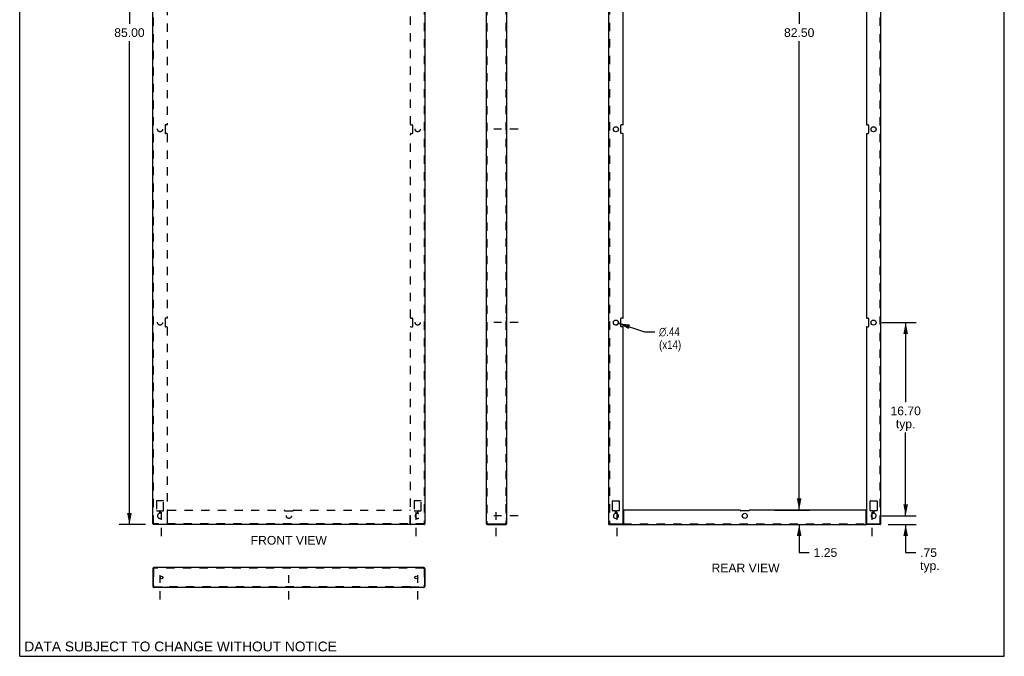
# Model space of a CAD drawing. Header units: inches. Extents: x 0 to 85, y 0 to 110.
# Tile 1 of 2: x 0 to 85, y 0 to 55. Entities that reach past the tile are written whole.
import ezdxf

# ---------------------------------------------------------------- set-up
doc = ezdxf.new("R2010")
doc.units = ezdxf.units.IN
doc.header["$LTSCALE"] = 7.17037
doc.header["$MEASUREMENT"] = 0
doc.linetypes.add('DASHED', pattern=[0.2, 0.1, -0.1])
doc.linetypes.add('HIDDEN', pattern=[0.2, 0.1, -0.1])
doc.layers.get('0').update_dxf_attribs({"linetype": 'CONTINUOUS'})
doc.layers.add('DEFAULT_2', color=8, linetype='HIDDEN')
doc.layers.add('DIMENSIONS', color=7, linetype='CONTINUOUS')
doc.styles.get("Standard").update_dxf_attribs({"font": 'arial.ttf'})
doc.styles.add('TEXTSTYLE_1', font='gdt', dxfattribs={"width": 0.8})
doc.dimstyles.new('DIMSTYLE_1', dxfattribs={"dimtxt": 0.75, "dimasz": 1, "dimexe": 0.09, "dimexo": 0.07, "dimgap": 0.0375, "dimtad": 0, "dimtih": 1, "dimtoh": 1, "dimzin": 4, "dimdsep": 46, "dimtxsty": 'Standard', "dimblk": '_FILLED', "dimblk1": '_FILLED', "dimblk2": '_FILLED', "dimcen": 0.09, "dimadec": 3, "dimazin": 1, "dimtfac": 1, "dimtdec": 3, "dimtofl": 0, "dimtmove": 0, "dimatfit": 3, "dimldrblk": '_FILLED', "dimfxl": 0, "dimtolj": 1, "dimtzin": 4, "dimarcsym": 0})
doc.dimstyles.new('DIMSTYLE_2', dxfattribs={"dimtxt": 0.75, "dimasz": 1, "dimexe": 0.09, "dimexo": 0.07, "dimgap": 0.09, "dimtad": 0, "dimtih": 1, "dimtoh": 1, "dimzin": 4, "dimdsep": 46, "dimtxsty": 'Standard', "dimblk": '_FILLED', "dimblk1": '_FILLED', "dimblk2": '_FILLED', "dimcen": 0.09, "dimadec": 3, "dimazin": 1, "dimtfac": 1, "dimtdec": 3, "dimtofl": 0, "dimtmove": 0, "dimatfit": 1, "dimldrblk": '_FILLED', "dimfxl": 0, "dimtolj": 1, "dimtzin": 4, "dimarcsym": 0})

# ---------------------------------------------------------------- blocks, each defined once
blk = doc.blocks.new('_FILLED')
at = {"color": 0, "linetype": 'ByBlock'}
blk.add_solid([(0, 0), (-1, 0.2), (-1, -0.2)], dxfattribs=at)
blk = doc.blocks.new('*D2')
at = {"layer": 'DIMENSIONS', "color": 2, "linetype": 'Continuous'}
for p, q in [((10.848, 96.385), (8.574, 96.385)), ((9.474, 96.385), (9.474, 54.635)), ((9.474, 11.385), (9.474, 53.135)), ((10.848, 11.385), (8.574, 11.385))]:
    blk.add_line(p, q, dxfattribs=at)
for p, rotation in [((9.474, 96.385), 90), ((9.474, 11.385), 270)]:
    blk.add_blockref('_FILLED', p, dxfattribs=dict(at, rotation=rotation))
at = {"layer": 'DIMENSIONS', "color": 2, "linetype": 'Continuous', "insert": (9.474, 54.26), "char_height": 0.75, "width": 2.62082, "attachment_point": 2, "line_spacing_factor": 0.9}
blk.add_mtext('85.00', dxfattribs=at)
blk = doc.blocks.new('*D3')
at = {"layer": 'DIMENSIONS', "color": 2, "linetype": 'Continuous'}
for p, q in [((76.484, 12.135), (76.484, 14.135)), ((74.418, 12.135), (77.384, 12.135)), ((74.983, 11.385), (77.384, 11.385)), ((76.484, 11.385), (76.484, 8.963)), ((76.484, 8.963), (77.359, 8.963))]:
    blk.add_line(p, q, dxfattribs=at)
for p, rotation in [((76.484, 12.135), 270), ((76.484, 11.385), 90)]:
    blk.add_blockref('_FILLED', p, dxfattribs=dict(at, rotation=rotation))
at = {"layer": 'DIMENSIONS', "color": 2, "linetype": 'Continuous', "insert": (77.734, 9.338), "char_height": 0.75, "width": 1.6868, "attachment_point": 1, "line_spacing_factor": 0.9}
blk.add_mtext('.75\\Ptyp.', dxfattribs=at)
blk = doc.blocks.new('*D4')
at = {"layer": 'DIMENSIONS', "color": 2, "linetype": 'Continuous'}
for p, q in [((74.418, 28.835), (77.384, 28.835)), ((76.484, 28.835), (76.484, 21.954)), ((76.484, 12.135), (76.484, 19.329)), ((74.418, 12.135), (77.384, 12.135))]:
    blk.add_line(p, q, dxfattribs=at)
for p, rotation in [((76.484, 28.835), 90), ((76.484, 12.135), 270)]:
    blk.add_blockref('_FILLED', p, dxfattribs=dict(at, rotation=rotation))
at = {"layer": 'DIMENSIONS', "color": 2, "linetype": 'Continuous', "insert": (76.484, 21.579), "char_height": 0.75, "width": 2.62082, "attachment_point": 2, "line_spacing_factor": 0.9}
blk.add_mtext('16.70\\Ptyp.', dxfattribs=at)
blk = doc.blocks.new('*D7')
at = {"layer": 'DIMENSIONS', "color": 2, "linetype": 'Continuous'}
for p, q in [((51.676, 28.769), (53.946, 28.046)), ((53.946, 28.046), (54.821, 28.046))]:
    blk.add_line(p, q, dxfattribs=at)
at = {"layer": 'DIMENSIONS', "color": 2, "linetype": 'Continuous', "rotation": 162.3495838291}
blk.add_blockref('_FILLED', (51.676, 28.769), dxfattribs=at)
at = {"layer": 'DIMENSIONS', "color": 2, "linetype": 'Continuous', "insert": (55.196, 28.421), "char_height": 0.75, "width": 2.45539, "attachment_point": 1, "line_spacing_factor": 0.9, "style": 'TEXTSTYLE_1'}
blk.add_mtext('{\\fgdt;n}\\fArial;.44\\P(x14)', dxfattribs=at)
blk = doc.blocks.new('*D11')
at = {"layer": 'DIMENSIONS', "color": 2, "linetype": 'Continuous'}
for p, q in [((67.292, 12.635), (67.292, 14.635)), ((65.218, 12.635), (68.192, 12.635)), ((62.218, 11.385), (68.192, 11.385)), ((67.292, 11.385), (67.292, 8.968)), ((67.292, 8.968), (68.167, 8.968))]:
    blk.add_line(p, q, dxfattribs=at)
for p, rotation in [((67.292, 12.635), 270), ((67.292, 11.385), 90)]:
    blk.add_blockref('_FILLED', p, dxfattribs=dict(at, rotation=rotation))
at = {"layer": 'DIMENSIONS', "color": 2, "linetype": 'Continuous', "insert": (68.542, 9.343), "char_height": 0.75, "width": 2.0381, "attachment_point": 1, "line_spacing_factor": 0.9}
blk.add_mtext('1.25', dxfattribs=at)
blk = doc.blocks.new('*D12')
at = {"layer": 'DIMENSIONS', "color": 2, "linetype": 'Continuous'}
for p, q in [((65.218, 95.135), (68.192, 95.135)), ((67.292, 95.135), (67.292, 54.635)), ((67.292, 12.635), (67.292, 53.135)), ((65.201, 12.635), (68.192, 12.635))]:
    blk.add_line(p, q, dxfattribs=at)
for p, rotation in [((67.292, 95.135), 90), ((67.292, 12.635), 270)]:
    blk.add_blockref('_FILLED', p, dxfattribs=dict(at, rotation=rotation))
at = {"layer": 'DIMENSIONS', "color": 2, "linetype": 'Continuous', "insert": (67.292, 54.26), "char_height": 0.75, "width": 2.62082, "attachment_point": 2, "line_spacing_factor": 0.9}
blk.add_mtext('82.50', dxfattribs=at)

msp = doc.modelspace()

# ---------------------------------------------------------------- linework, layer by layer
at = {"color": 7, "linetype": 'Continuous'}
for p, q in [((0, 0), (0, 110)), ((85, 0), (85, 110)), ((11.548, 11.445), (11.488, 11.445)), ((11.531, 11.447), (11.518, 11.445)), ((11.518, 11.445), (11.518, 11.385)), ((34.928, 11.445), (34.988, 11.445)), ((34.944, 11.447), (34.958, 11.445)), ((34.958, 11.445), (34.958, 11.385)), ((40.381, 11.445), (40.381, 11.385)), ((41.989, 11.385), (41.989, 11.445)), ((50.873, 11.385), (50.873, 11.445)), ((52.093, 11.445), (52.104, 11.445)), ((52.093, 11.385), (52.093, 11.445)), ((73.092, 11.445), (73.081, 11.445)), ((73.092, 11.385), (73.092, 11.445)), ((74.313, 11.385), (74.313, 11.445)), ((11.518, 7.572), (11.488, 7.572)), ((34.958, 7.572), (34.988, 7.572)), ((12.738, 5.964), (12.738, 5.934)), ((12.768, 5.948), (12.768, 5.964)), ((33.708, 5.948), (33.708, 5.964)), ((33.738, 5.964), (33.738, 5.934)), ((0, 0), (85, 0))]:
    msp.add_line(p, q, dxfattribs=at)
at = {"color": 3, "linetype": 'Continuous'}
for p, q in [((11.488, 11.445), (11.488, 96.325)), ((34.988, 96.325), (34.988, 11.445)), ((40.269, 96.273), (40.269, 11.497)), ((42.019, 96.325), (42.019, 11.445)), ((50.843, 96.325), (50.843, 11.445)), ((74.343, 11.445), (74.343, 96.325)), ((52.093, 45.94), (52.093, 61.83)), ((73.093, 61.83), (73.093, 45.94)), ((52.063, 45.91), (51.935, 45.91)), ((73.123, 45.91), (73.25, 45.91)), ((51.905, 45.19), (51.905, 45.88)), ((52.063, 45.16), (51.935, 45.16)), ((52.093, 29.24), (52.093, 45.13)), ((73.093, 45.13), (73.093, 29.24)), ((73.123, 45.16), (73.25, 45.16)), ((73.28, 45.88), (73.28, 45.19)), ((51.905, 28.49), (51.905, 29.18)), ((52.063, 29.21), (51.935, 29.21)), ((73.123, 29.21), (73.25, 29.21)), ((73.28, 29.18), (73.28, 28.49)), ((52.063, 28.46), (51.935, 28.46)), ((52.093, 11.475), (52.093, 28.43)), ((73.093, 28.43), (73.093, 11.475)), ((73.123, 28.46), (73.25, 28.46)), ((51.173, 12.602), (51.173, 13.417)), ((51.203, 13.447), (51.733, 13.447)), ((51.763, 13.417), (51.763, 12.602)), ((73.423, 12.602), (73.423, 13.417)), ((73.453, 13.447), (73.983, 13.447)), ((74.013, 13.417), (74.013, 12.602)), ((51.406, 12.572), (51.203, 12.572)), ((51.436, 12.376), (51.436, 12.542)), ((51.499, 12.542), (51.499, 12.376)), ((51.733, 12.572), (51.529, 12.572)), ((52.123, 12.605), (52.123, 11.443)), ((62.188, 12.635), (52.153, 12.635)), ((62.938, 12.572), (62.248, 12.572)), ((73.033, 12.635), (62.998, 12.635)), ((73.063, 11.443), (73.063, 12.605)), ((73.656, 12.572), (73.453, 12.572)), ((73.686, 12.376), (73.686, 12.542)), ((73.749, 12.542), (73.749, 12.376)), ((73.983, 12.572), (73.779, 12.572)), ((11.491, 11.454), (11.488, 11.445)), ((11.531, 11.389), (11.518, 11.385)), ((34.958, 11.385), (11.518, 11.385)), ((11.6, 11.497), (11.571, 11.488)), ((11.6, 11.497), (11.586, 11.468)), ((34.876, 11.497), (34.905, 11.488)), ((34.876, 11.497), (34.889, 11.468)), ((34.944, 11.389), (34.958, 11.385)), ((34.984, 11.454), (34.988, 11.445)), ((40.352, 11.454), (40.381, 11.445)), ((40.381, 11.445), (42.019, 11.445)), ((40.381, 11.385), (41.989, 11.385)), ((50.843, 11.445), (52.063, 11.445)), ((50.873, 11.385), (52.104, 11.385)), ((52.108, 11.385), (73.078, 11.385)), ((74.313, 11.385), (73.081, 11.385)), ((73.123, 11.445), (74.343, 11.445)), ((34.876, 7.684), (11.6, 7.684)), ((11.488, 7.572), (11.488, 6.046)), ((11.531, 7.601), (11.518, 7.572)), ((11.518, 7.572), (11.518, 5.994)), ((34.944, 7.601), (34.958, 7.572)), ((34.958, 7.572), (34.958, 5.994)), ((34.988, 7.572), (34.988, 6.046)), ((11.548, 5.964), (12.738, 5.964)), ((33.737, 5.964), (34.928, 5.964)), ((12.738, 5.934), (11.6, 5.934)), ((12.768, 5.934), (12.768, 5.948)), ((33.708, 5.934), (12.768, 5.934)), ((33.708, 5.934), (33.708, 5.948)), ((34.876, 5.934), (33.738, 5.934))]:
    msp.add_line(p, q, dxfattribs=at)
at = {"color": 2, "linetype": 'DASHED'}
for p, q in [((43.033, 45.535), (40.944, 45.535)), ((43.033, 28.835), (40.944, 28.835)), ((12.238, 10.371), (12.238, 12.459)), ((34.238, 10.371), (34.238, 12.459)), ((43.033, 12.135), (40.944, 12.135)), ((41.144, 10.371), (41.144, 12.459)), ((51.593, 10.371), (51.593, 12.459)), ((73.593, 10.371), (73.593, 12.459)), ((12.113, 4.92), (12.113, 7.009)), ((23.238, 4.92), (23.238, 7.009)), ((34.363, 4.92), (34.363, 7.009))]:
    msp.add_line(p, q, dxfattribs=at)
at = {"color": 3, "linetype": 'Continuous'}
for points in [[(11.571, 11.488), (11.544, 11.48), (11.52, 11.471), (11.503, 11.462), (11.491, 11.454)], [(11.586, 11.468), (11.572, 11.441), (11.559, 11.418), (11.545, 11.4), (11.531, 11.389)], [(34.889, 11.468), (34.903, 11.441), (34.917, 11.418), (34.93, 11.4), (34.944, 11.389)], [(34.905, 11.488), (34.932, 11.48), (34.955, 11.471), (34.973, 11.462), (34.984, 11.454)], [(40.269, 11.497), (40.272, 11.488), (40.284, 11.48), (40.301, 11.471), (40.325, 11.462), (40.352, 11.454)], [(42.005, 11.443), (42.002, 11.436), (42, 11.428), (41.999, 11.42), (41.998, 11.413)], [(52.103, 11.389), (52.098, 11.386), (52.093, 11.385)], [(52.113, 11.413), (52.111, 11.406), (52.109, 11.4), (52.106, 11.394), (52.103, 11.389)], [(52.123, 11.443), (52.12, 11.436), (52.117, 11.428), (52.115, 11.42), (52.113, 11.413)], [(73.063, 11.443), (73.066, 11.436), (73.068, 11.428), (73.07, 11.42), (73.072, 11.413)], [(73.072, 11.413), (73.074, 11.406), (73.076, 11.4), (73.079, 11.394), (73.083, 11.389)], [(73.083, 11.389), (73.087, 11.386), (73.092, 11.385)], [(11.6, 7.684), (11.586, 7.681), (11.572, 7.669), (11.559, 7.652), (11.545, 7.628), (11.531, 7.601)], [(34.876, 7.684), (34.889, 7.681), (34.903, 7.669), (34.917, 7.652), (34.93, 7.628), (34.944, 7.601)], [(12.768, 5.948), (12.764, 5.951), (12.762, 5.953), (12.76, 5.954), (12.758, 5.955), (12.756, 5.956), (12.754, 5.957), (12.751, 5.958), (12.748, 5.96), (12.743, 5.962), (12.738, 5.964)], [(33.708, 5.948), (33.711, 5.951), (33.713, 5.953), (33.715, 5.954), (33.717, 5.955), (33.719, 5.956), (33.721, 5.957), (33.724, 5.958), (33.727, 5.96), (33.732, 5.962), (33.737, 5.964)]]:
    msp.add_lwpolyline(points, dxfattribs=at)
at = {"color": 7, "linetype": 'Continuous'}
for points in [[(11.559, 11.46), (11.545, 11.452), (11.531, 11.447)], [(11.555, 11.462), (11.549, 11.454), (11.548, 11.445)], [(11.6, 11.497), (11.586, 11.488), (11.574, 11.48), (11.563, 11.471), (11.555, 11.462)], [(11.6, 11.497), (11.586, 11.483), (11.572, 11.471), (11.559, 11.46)], [(34.876, 11.497), (34.889, 11.488), (34.902, 11.48), (34.912, 11.471), (34.921, 11.462)], [(34.876, 11.497), (34.889, 11.483), (34.903, 11.471), (34.917, 11.46)], [(34.917, 11.46), (34.93, 11.452), (34.944, 11.447)], [(34.921, 11.462), (34.926, 11.454), (34.928, 11.445)], [(52.123, 11.472), (52.117, 11.47), (52.112, 11.466), (52.109, 11.462), (52.106, 11.458), (52.103, 11.453), (52.101, 11.449), (52.097, 11.446), (52.093, 11.445)], [(73.063, 11.472), (73.068, 11.47), (73.073, 11.466), (73.076, 11.462), (73.079, 11.458), (73.082, 11.453), (73.085, 11.449), (73.088, 11.446), (73.092, 11.445)]]:
    msp.add_lwpolyline(points, dxfattribs=at)
at = {"color": 3, "linetype": 'Continuous'}
for centre, radius in [((51.468, 45.535), 0.219), ((73.718, 45.535), 0.219), ((51.468, 28.835), 0.219), ((73.718, 28.835), 0.219), ((62.593, 12.135), 0.219), ((12.238, 6.809), 0.125), ((34.238, 6.809), 0.125)]:
    msp.add_circle(centre, radius, dxfattribs=at)
for centre, radius, start, end in [((51.935, 45.88), 0.03, 90, 180), ((52.063, 45.94), 0.03, 270, 360), ((73.123, 45.94), 0.03, 180, 270), ((73.25, 45.88), 0.03, 0, 90), ((51.935, 45.19), 0.03, 180, 270), ((52.063, 45.13), 0.03, 0, 90), ((73.123, 45.13), 0.03, 90, 180), ((73.25, 45.19), 0.03, 270, 360), ((51.935, 29.18), 0.03, 90, 180), ((52.063, 29.24), 0.03, 270, 360), ((73.123, 29.24), 0.03, 180, 270), ((73.25, 29.18), 0.03, 0, 90), ((51.935, 28.49), 0.03, 180, 270), ((52.063, 28.43), 0.03, 0, 90), ((73.123, 28.43), 0.03, 90, 180), ((73.25, 28.49), 0.03, 270, 360), ((51.203, 13.417), 0.03, 90, 180), ((51.733, 13.417), 0.03, 0, 90), ((73.453, 13.417), 0.03, 90, 180), ((73.983, 13.417), 0.03, 0, 90), ((51.203, 12.602), 0.03, 180, 270), ((51.468, 12.135), 0.219, 104.2546, 75.7454), ((51.406, 12.542), 0.03, 0, 90), ((51.406, 12.376), 0.03, 284.2546, 360), ((51.529, 12.542), 0.03, 90, 180), ((51.529, 12.376), 0.03, 180, 255.7454), ((51.733, 12.602), 0.03, 270, 360), ((52.153, 12.605), 0.03, 90, 180), ((62.188, 12.605), 0.03, 357.61406, 90), ((62.248, 12.602), 0.03, 177.61406, 270), ((62.938, 12.602), 0.03, 270, 2.38594), ((62.998, 12.605), 0.03, 90, 182.38594), ((73.033, 12.605), 0.03, 0, 90), ((73.453, 12.602), 0.03, 180, 270), ((73.718, 12.135), 0.219, 104.2546, 75.7454), ((73.656, 12.542), 0.03, 0, 90), ((73.656, 12.376), 0.03, 284.2546, 360), ((73.779, 12.542), 0.03, 90, 180), ((73.779, 12.376), 0.03, 180, 255.7454), ((73.983, 12.602), 0.03, 270, 360), ((40.381, 11.497), 0.112, 180, 270), ((52.063, 11.475), 0.03, 270, 360), ((73.123, 11.475), 0.03, 180, 270), ((11.6, 7.572), 0.112, 90, 180), ((34.876, 7.572), 0.112, 0, 90), ((11.6, 6.046), 0.112, 180, 270), ((11.548, 5.994), 0.03, 180, 270), ((34.876, 6.046), 0.112, 270, 360), ((34.928, 5.994), 0.03, 270, 360)]:
    msp.add_arc(centre, radius, start, end, dxfattribs=at)
at = {"layer": 'DEFAULT_2', "color": 8, "linetype": 'HIDDEN'}
for p, q in [((11.548, 11.445), (11.548, 96.325)), ((34.928, 96.325), (34.928, 11.445)), ((40.329, 96.273), (40.329, 11.497)), ((41.959, 96.325), (41.959, 11.445)), ((50.903, 96.325), (50.903, 11.445)), ((74.283, 11.445), (74.283, 96.325)), ((12.738, 61.83), (12.738, 45.94)), ((33.738, 45.94), (33.738, 61.83)), ((12.708, 45.91), (12.58, 45.91)), ((33.768, 45.91), (33.895, 45.91)), ((42.019, 45.91), (41.959, 45.91)), ((12.55, 45.88), (12.55, 45.19)), ((12.708, 45.16), (12.58, 45.16)), ((12.738, 45.13), (12.738, 29.24)), ((33.738, 29.24), (33.738, 45.13)), ((33.768, 45.16), (33.895, 45.16)), ((33.925, 45.19), (33.925, 45.88)), ((41.959, 45.754), (42.019, 45.754)), ((41.959, 45.316), (42.019, 45.316)), ((42.019, 45.16), (41.959, 45.16)), ((12.55, 29.18), (12.55, 28.49)), ((12.708, 29.21), (12.58, 29.21)), ((33.768, 29.21), (33.895, 29.21)), ((33.925, 28.49), (33.925, 29.18)), ((42.019, 29.21), (41.959, 29.21)), ((41.959, 29.054), (42.019, 29.054)), ((12.708, 28.46), (12.58, 28.46)), ((12.738, 28.43), (12.738, 11.475)), ((33.738, 11.475), (33.738, 28.43)), ((33.768, 28.46), (33.895, 28.46)), ((41.959, 28.616), (42.019, 28.616)), ((42.019, 28.46), (41.959, 28.46)), ((11.818, 13.417), (11.818, 12.602)), ((12.378, 13.447), (11.848, 13.447)), ((12.408, 12.602), (12.408, 13.417)), ((34.068, 13.417), (34.068, 12.602)), ((34.628, 13.447), (34.098, 13.447)), ((34.658, 12.602), (34.658, 13.417)), ((42.019, 13.447), (41.959, 13.447)), ((11.848, 12.572), (12.051, 12.572)), ((12.081, 12.542), (12.081, 12.376)), ((12.144, 12.376), (12.144, 12.542)), ((12.174, 12.572), (12.378, 12.572)), ((12.768, 11.443), (12.768, 12.605)), ((12.798, 12.635), (22.833, 12.635)), ((22.893, 12.572), (23.583, 12.572)), ((23.643, 12.635), (33.678, 12.635)), ((33.708, 11.443), (33.708, 12.605)), ((34.098, 12.572), (34.301, 12.572)), ((34.331, 12.542), (34.331, 12.376)), ((34.394, 12.376), (34.394, 12.542)), ((34.424, 12.572), (34.628, 12.572)), ((41.959, 12.635), (42.019, 12.635)), ((42.019, 12.572), (41.959, 12.572)), ((41.959, 12.354), (42.019, 12.354)), ((41.959, 11.916), (42.019, 11.916)), ((34.928, 11.445), (11.548, 11.445)), ((12.113, 11.385), (12.113, 11.445)), ((12.363, 11.385), (12.363, 11.445)), ((12.738, 11.385), (12.738, 11.445)), ((33.737, 11.385), (33.737, 11.445)), ((34.113, 11.385), (34.113, 11.445)), ((34.363, 11.385), (34.363, 11.445)), ((40.329, 11.497), (40.269, 11.497)), ((41.019, 11.445), (41.019, 11.385)), ((41.269, 11.445), (41.269, 11.385)), ((42.005, 11.443), (41.952, 11.472)), ((41.955, 11.466), (41.958, 11.464)), ((41.958, 11.464), (41.959, 11.462)), ((41.96, 11.461), (41.958, 11.464)), ((41.964, 11.457), (41.959, 11.462)), ((41.977, 11.437), (41.98, 11.432)), ((41.988, 11.412), (41.986, 11.417)), ((41.989, 11.411), (41.989, 11.409)), ((41.989, 11.409), (41.989, 11.409)), ((50.886, 11.447), (50.873, 11.445)), ((50.904, 11.454), (50.903, 11.445)), ((51.468, 11.385), (51.468, 11.445)), ((51.718, 11.385), (51.718, 11.445)), ((52.063, 11.445), (52.093, 11.445)), ((52.104, 11.445), (73.081, 11.445)), ((52.104, 11.385), (52.108, 11.385)), ((73.078, 11.385), (73.081, 11.385)), ((73.092, 11.445), (73.123, 11.445)), ((73.468, 11.385), (73.468, 11.445)), ((73.718, 11.385), (73.718, 11.445)), ((74.281, 11.454), (74.283, 11.445)), ((74.299, 11.447), (74.313, 11.445)), ((11.6, 7.624), (11.6, 7.684)), ((34.876, 7.624), (34.876, 7.684)), ((11.548, 7.572), (11.518, 7.572)), ((11.548, 7.572), (11.548, 6.046)), ((34.876, 7.624), (11.6, 7.624)), ((34.928, 7.572), (34.958, 7.572)), ((34.928, 7.572), (34.928, 6.046)), ((11.6, 5.994), (12.738, 5.994)), ((11.818, 5.934), (11.818, 5.994)), ((11.894, 5.994), (11.894, 5.934)), ((12.081, 5.994), (12.081, 5.934)), ((12.144, 5.994), (12.144, 5.934)), ((12.331, 5.994), (12.331, 5.934)), ((12.408, 5.934), (12.408, 5.994)), ((12.55, 5.934), (12.55, 5.994)), ((12.738, 5.994), (12.738, 5.964)), ((12.768, 6.001), (12.762, 6)), ((12.768, 5.964), (12.768, 6.001)), ((33.708, 5.994), (12.768, 5.994)), ((22.863, 5.994), (22.863, 5.934)), ((23.019, 5.934), (23.019, 5.994)), ((23.456, 5.934), (23.456, 5.994)), ((23.613, 5.994), (23.613, 5.934)), ((33.708, 5.964), (33.708, 6.001)), ((33.733, 5.971), (33.737, 5.964)), ((33.738, 5.994), (34.876, 5.994)), ((33.738, 5.994), (33.738, 5.964)), ((33.925, 5.934), (33.925, 5.994)), ((34.068, 5.934), (34.068, 5.994)), ((34.144, 5.994), (34.144, 5.934)), ((34.331, 5.994), (34.331, 5.934)), ((34.394, 5.994), (34.394, 5.934)), ((34.581, 5.994), (34.581, 5.934)), ((34.658, 5.934), (34.658, 5.994))]:
    msp.add_line(p, q, dxfattribs=at)
for points in [[(12.768, 11.472), (12.762, 11.47), (12.757, 11.466), (12.754, 11.462), (12.751, 11.458), (12.748, 11.453), (12.745, 11.449), (12.742, 11.446), (12.738, 11.445)], [(12.768, 11.443), (12.764, 11.436), (12.762, 11.428), (12.76, 11.42), (12.758, 11.413), (12.756, 11.406), (12.754, 11.4), (12.751, 11.394), (12.748, 11.389), (12.743, 11.386), (12.738, 11.385)], [(33.708, 11.472), (33.713, 11.47), (33.718, 11.466), (33.721, 11.462), (33.724, 11.458), (33.727, 11.453), (33.73, 11.449), (33.733, 11.446), (33.737, 11.445)], [(33.708, 11.443), (33.711, 11.436), (33.713, 11.428), (33.715, 11.42), (33.717, 11.413), (33.719, 11.406), (33.721, 11.4), (33.724, 11.394), (33.727, 11.389), (33.732, 11.386), (33.737, 11.385)], [(33.734, 11.387), (33.73, 11.385), (33.727, 11.385), (33.724, 11.385)], [(40.329, 11.497), (40.33, 11.488), (40.335, 11.48), (40.344, 11.471), (40.355, 11.462), (40.367, 11.454), (40.381, 11.445)], [(41.952, 11.472), (41.953, 11.47), (41.955, 11.466)], [(41.959, 11.462), (41.964, 11.458), (41.969, 11.453), (41.976, 11.449), (41.982, 11.446), (41.989, 11.445)], [(41.964, 11.457), (41.967, 11.452), (41.971, 11.447), (41.974, 11.442)], [(41.985, 11.422), (41.982, 11.427), (41.98, 11.432), (41.977, 11.437), (41.974, 11.442), (41.971, 11.447)], [(41.982, 11.427), (41.985, 11.422), (41.986, 11.417), (41.987, 11.415)], [(41.987, 11.415), (41.988, 11.412), (41.989, 11.409), (41.989, 11.409)], [(41.998, 11.413), (41.997, 11.406), (41.996, 11.4), (41.995, 11.394), (41.993, 11.389), (41.991, 11.386), (41.989, 11.385)], [(50.955, 11.497), (50.926, 11.488), (50.899, 11.48), (50.875, 11.471), (50.858, 11.462), (50.846, 11.454), (50.843, 11.445)], [(50.955, 11.497), (50.941, 11.468), (50.927, 11.441), (50.914, 11.418), (50.9, 11.4), (50.886, 11.389), (50.873, 11.385)], [(50.914, 11.46), (50.9, 11.452), (50.886, 11.447)], [(50.955, 11.497), (50.941, 11.488), (50.929, 11.48), (50.918, 11.471), (50.91, 11.462), (50.904, 11.454)], [(50.955, 11.497), (50.941, 11.483), (50.927, 11.471), (50.914, 11.46)], [(52.106, 11.385), (52.105, 11.385), (52.103, 11.385), (52.101, 11.385), (52.099, 11.386), (52.096, 11.387)], [(73.079, 11.385), (73.081, 11.385), (73.082, 11.385), (73.084, 11.385), (73.087, 11.386), (73.089, 11.387)], [(74.231, 11.497), (74.26, 11.488), (74.287, 11.48), (74.31, 11.471), (74.328, 11.462), (74.339, 11.454), (74.343, 11.445)], [(74.231, 11.497), (74.244, 11.488), (74.257, 11.48), (74.267, 11.471), (74.276, 11.462), (74.281, 11.454)], [(74.231, 11.497), (74.244, 11.483), (74.258, 11.471), (74.272, 11.46)], [(74.231, 11.497), (74.244, 11.468), (74.258, 11.441), (74.272, 11.418), (74.285, 11.4), (74.299, 11.389), (74.313, 11.385)], [(74.272, 11.46), (74.285, 11.452), (74.299, 11.447)], [(11.6, 7.624), (11.586, 7.623), (11.572, 7.617), (11.559, 7.609), (11.545, 7.598), (11.531, 7.586), (11.518, 7.572)], [(34.876, 7.624), (34.889, 7.623), (34.903, 7.617), (34.917, 7.609), (34.93, 7.598), (34.944, 7.586), (34.958, 7.572)], [(12.762, 6), (12.757, 5.998), (12.754, 5.994), (12.751, 5.989), (12.748, 5.984), (12.745, 5.977), (12.742, 5.971), (12.738, 5.964)], [(33.708, 6.001), (33.713, 6), (33.718, 5.998), (33.721, 5.994), (33.724, 5.989), (33.727, 5.984)], [(33.727, 5.984), (33.73, 5.977), (33.733, 5.971)]]:
    msp.add_lwpolyline(points, dxfattribs=at)
for centre in [(12.113, 45.535), (34.363, 45.535), (12.113, 28.835), (34.363, 28.835), (23.238, 12.135)]:
    msp.add_circle(centre, 0.219, dxfattribs=at)
for centre, radius, start, end in [((12.58, 45.88), 0.03, 90, 180), ((12.708, 45.94), 0.03, 270, 360), ((33.768, 45.94), 0.03, 180, 270), ((33.895, 45.88), 0.03, 0, 90), ((12.58, 45.19), 0.03, 180, 270), ((12.708, 45.13), 0.03, 0, 90), ((33.768, 45.13), 0.03, 90, 180), ((33.895, 45.19), 0.03, 270, 360), ((12.58, 29.18), 0.03, 90, 180), ((12.708, 29.24), 0.03, 270, 360), ((33.768, 29.24), 0.03, 180, 270), ((33.895, 29.18), 0.03, 0, 90), ((12.58, 28.49), 0.03, 180, 270), ((12.708, 28.43), 0.03, 0, 90), ((33.768, 28.43), 0.03, 90, 180), ((33.895, 28.49), 0.03, 270, 360), ((11.848, 13.417), 0.03, 90, 180), ((12.378, 13.417), 0.03, 0, 90), ((34.098, 13.417), 0.03, 90, 180), ((34.628, 13.417), 0.03, 0, 90), ((11.848, 12.602), 0.03, 180, 270), ((12.113, 12.135), 0.219, 104.2546, 75.7454), ((12.051, 12.542), 0.03, 0, 90), ((12.051, 12.376), 0.03, 284.2546, 360), ((12.174, 12.542), 0.03, 90, 180), ((12.174, 12.376), 0.03, 180, 255.7454), ((12.378, 12.602), 0.03, 270, 360), ((12.798, 12.605), 0.03, 90, 180), ((22.833, 12.605), 0.03, 357.61406, 90), ((22.893, 12.602), 0.03, 177.61406, 270), ((23.583, 12.602), 0.03, 270, 2.38594), ((23.643, 12.605), 0.03, 90, 182.38594), ((33.678, 12.605), 0.03, 0, 90), ((34.098, 12.602), 0.03, 180, 270), ((34.363, 12.135), 0.219, 104.2546, 75.7454), ((34.301, 12.542), 0.03, 0, 90), ((34.301, 12.376), 0.03, 284.2546, 360), ((34.424, 12.542), 0.03, 90, 180), ((34.424, 12.376), 0.03, 180, 255.7454), ((34.628, 12.602), 0.03, 270, 360), ((12.708, 11.475), 0.03, 270, 360), ((33.768, 11.475), 0.03, 180, 270), ((40.381, 11.497), 0.052, 180, 270), ((41.907, 11.497), 0.112, 270, 360), ((41.907, 11.497), 0.052, 270, 360), ((11.6, 7.572), 0.052, 90, 180), ((34.876, 7.572), 0.052, 0, 90), ((11.6, 6.046), 0.052, 180, 270), ((34.876, 6.046), 0.052, 270, 360)]:
    msp.add_arc(centre, radius, start, end, dxfattribs=at)
at = {"layer": 'DIMENSIONS', "color": 2, "linetype": 'Continuous'}
msp.add_arc((51.468, 28.835), 0.219, 269.70361, 360, dxfattribs=at)

# ---------------------------------------------------------------- texts
at = {"layer": 'DIMENSIONS', "color": 2, "linetype": 'Continuous', "attachment_point": 2, "line_spacing_factor": 0.9}
for s, insert, char_height, width in [('FRONT VIEW', (23.231, 10.4), 0.75, 6.5632), ('REAR VIEW', (62.666, 8.011), 0.75, 5.86617), ('DATA SUBJECT TO CHANGE WITHOUT NOTICE', (13.89, 1.276), 0.85, 26.92825)]:
    msp.add_mtext(s, dxfattribs=dict(at, insert=insert, char_height=char_height, width=width))

# ---------------------------------------------------------------- dimensions: what is measured, and where the dimension line sits
at = {"layer": 'DIMENSIONS', "color": 2, "linetype": 'Continuous'}
for base, p1, p2, angle, picture, middle in [((9.474, 11.385), (10.918, 96.385), (10.918, 11.385), 270, '*D2', (9.469, 53.881)), ((67.292, 95.135), (65.131, 12.635), (65.148, 95.135), 90, '*D12', (67.287, 53.881)), ((67.292, 11.385), (65.148, 12.635), (62.148, 11.385), 270, '*D11', (69.596, 8.964))]:
    dim = msp.add_linear_dim(base=base, p1=p1, p2=p2, angle=angle, dimstyle='DIMSTYLE_1', dxfattribs=at)
    dim.commit()
    dim.dimension.update_dxf_attribs({"geometry": picture, "text_midpoint": middle, "dimtype": 160})
dim = msp.add_diameter_dim_2p(p1=(51.676, 28.769), p2=(51.259, 28.901), text='%%c<>\\P(x14)', dimstyle='DIMSTYLE_2', override={"dimpost": '<>'}, dxfattribs=at)
dim.commit()
dim.dimension.update_dxf_attribs({"geometry": '*D7', "text_midpoint": (56.423, 27.484), "dimtype": 163})
for base, p1, p2, picture, middle in [((76.484, 28.835), (74.348, 12.135), (74.348, 28.835), '*D4', (76.484, 20.641)), ((76.484, 12.135), (74.913, 11.385), (74.348, 12.135), '*D3', (78.577, 8.401))]:
    dim = msp.add_linear_dim(base=base, p1=p1, p2=p2, angle=90, text='<>\\Ptyp.', dimstyle='DIMSTYLE_1', dxfattribs=at)
    dim.commit()
    dim.dimension.update_dxf_attribs({"geometry": picture, "text_midpoint": middle, "dimtype": 160})

doc.saveas('drawing.dxf')
